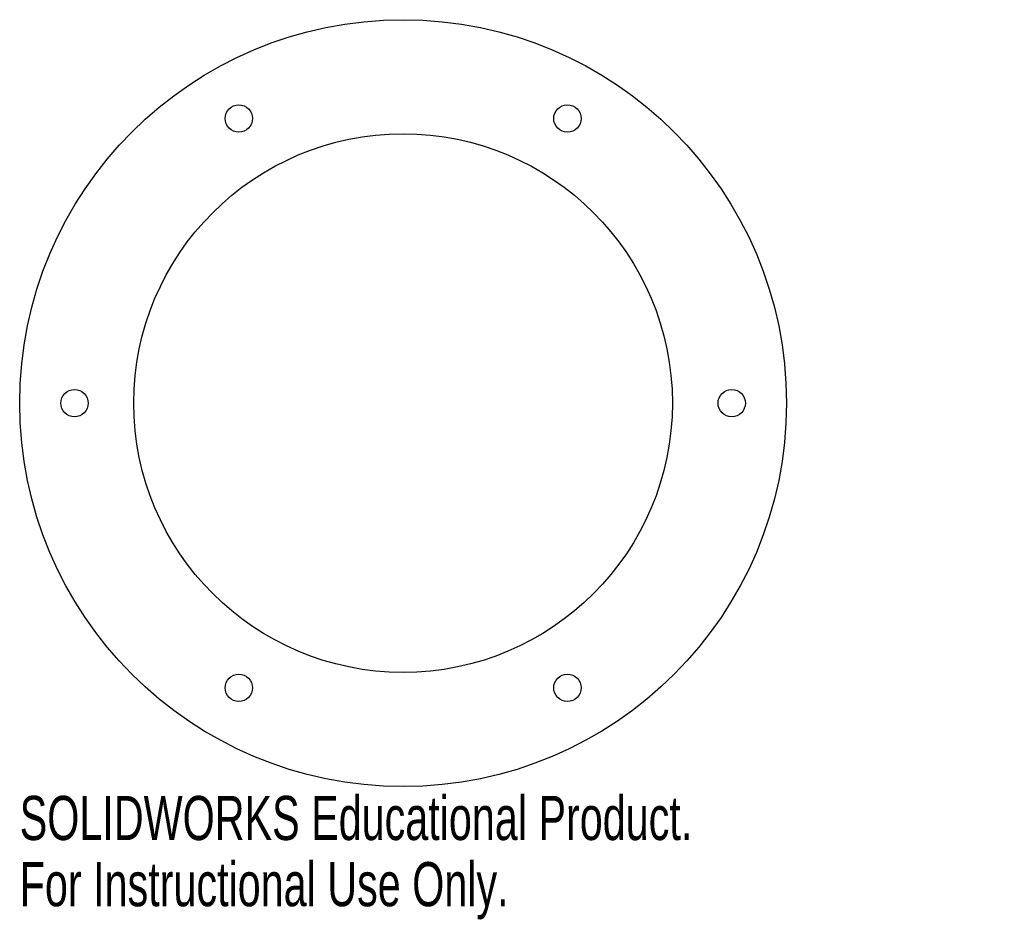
# Model space of a CAD drawing. Header units: millimetres. Extents: x -42 to 66, y -57 to 42.
import ezdxf

# ---------------------------------------------------------------- set-up
doc = ezdxf.new("R2010")
doc.units = ezdxf.units.MM
doc.styles.add('SLDTEXTSTYLE0', font='TXT', dxfattribs={"width": 0.7})

msp = doc.modelspace()

# ---------------------------------------------------------------- linework, layer by layer
at = {"color": 7, "linetype": 'Continuous', "lineweight": 25}
for centre, radius in [((0, 0), 42), ((-18, 31.18), 1.5), ((18, 31.18), 1.5), ((0, 0), 29.5), ((-36, 0), 1.5), ((36, 0), 1.5), ((-18, -31.18), 1.5), ((18, -31.18), 1.5)]:
    msp.add_circle(centre, radius, dxfattribs=at)

# ---------------------------------------------------------------- texts
at = {"color": 7, "linetype": 'Continuous', "char_height": 4.8336, "attachment_point": 1, "style": 'SLDTEXTSTYLE0'}
for s, insert in [('SOLIDWORKS Educational Product.', (-42, -43.02)), ('For Instructional Use Only.', (-42, -50.27))]:
    msp.add_mtext(s, dxfattribs=dict(at, insert=insert))

doc.saveas('drawing.dxf')
